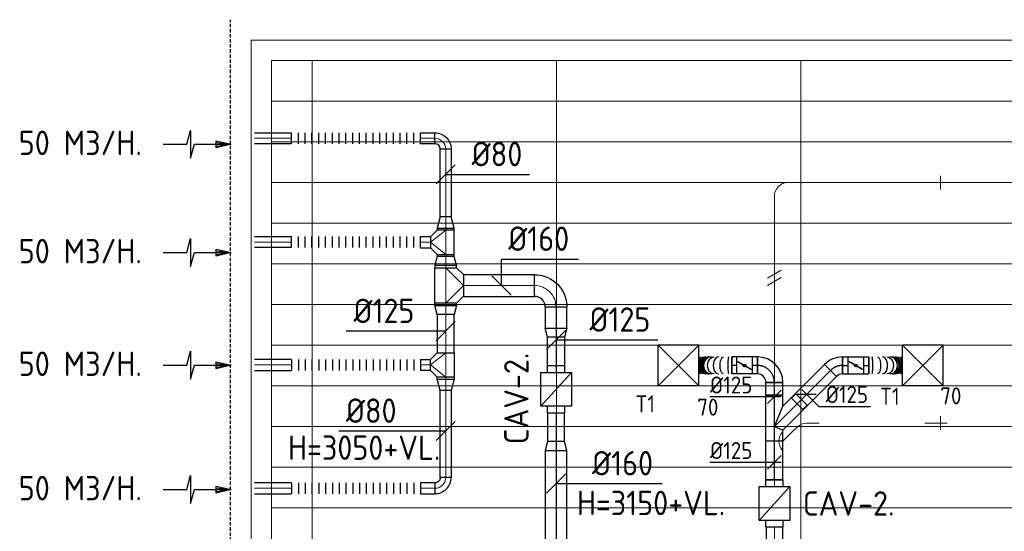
# Model space of a CAD drawing. Header units: millimetres. Extents: x -72412 to 16313, y -1015 to 52998.
# Tile 3 of 64: x -72278 to -65023, y 17056 to 20829. Entities that reach past the tile are written whole.
import ezdxf
from ezdxf.enums import TextEntityAlignment as Align

# ---------------------------------------------------------------- set-up
doc = ezdxf.new("R2010")
doc.units = ezdxf.units.MM
doc.header["$LTSCALE"] = 50
doc.linetypes.add('CENTER2', pattern=[28.575, 19.05, -3.175, 3.175, -3.175])
doc.linetypes.add('DASHED', pattern=[0.75, 0.5, -0.25])
for name, color, linetype in [('4plfd', 254, 'Continuous'), ('WL570---_RETOUR', 100, 'Continuous'), ('WL570---_TOEVOER', 200, 'Continuous'), ('WL570---_TOEVOER_HL', 1, 'Continuous'), ('WL570---_TOEVOER_RST', 200, 'Continuous'), ('WL570---_TOEVOER_RST_HL', 1, 'Continuous'), ('WM570---_RETOUR', 2, 'Continuous'), ('WM570---_TOEVOER', 2, 'Continuous'), ('WM570---_TOEVOER_PR', 2, 'Continuous'), ('WM570---_TOEVOER_RST_PR', 1, 'Continuous')]:
    doc.layers.add(name, color=color, linetype=linetype)
for name, color, linetype, lineweight in [('WL570---_BESTAAND-HARTLIJN', 161, 'Continuous', 0), ('WL570---_BESTAAND-RETOUR', 140, 'Continuous', 0), ('WL570---_BESTAAND-TOEVOER', 180, 'Continuous', 0), ('WL570---_DEMONTEREN', 10, 'Continuous', 0)]:
    doc.layers.add(name, color=color, linetype=linetype, lineweight=lineweight)
doc.layers.get('WL570---_DEMONTEREN').off()
doc.styles.add('BURO-025', font='ISO96.shx', dxfattribs={"height": 125})
doc.styles.add('MAATVOERING', font='ISO')

# ---------------------------------------------------------------- blocks, each defined once
blk = doc.blocks.new('Groep-43')
at = {"color": 8, "linetype": 'Continuous', "lineweight": 13}
for p, q in [((-73154.912, 18699.14), (-22154.912, 18699.14)), ((-73154.912, 18699.14), (-22154.912, 18699.14)), ((-73154.912, 18399.14), (-22154.912, 18399.14)), ((-73154.912, 18099.14), (-22154.912, 18099.14)), ((-73154.912, 17799.14), (-22154.912, 17799.14)), ((-73154.912, 17499.14), (-22154.912, 17499.14)), ((-22154.912, 17199.14), (-73154.912, 17199.14)), ((-73154.912, 16899.14), (-22154.912, 16899.14)), ((-22154.912, 16599.14), (-73154.912, 16599.14)), ((-22154.912, 16299.14), (-73154.912, 16299.14)), ((-22154.912, 15999.14), (-73154.912, 15999.14)), ((-22154.912, 15699.14), (-73154.912, 15699.14))]:
    blk.add_line(p, q, dxfattribs=at)
blk = doc.blocks.new('Groep-50')
at = {"color": 8, "linetype": 'Continuous', "lineweight": 13}
for p, q in [((-73304.9, 19149.1), (-73304.9, 11828.1)), ((-73304.9, 19149.1), (-65654.9, 19149.1)), ((-73154.9, 18999.1), (-71354.9, 18999.1)), ((-73154.9, 11902.1), (-73154.9, 18999.1)), ((-73154.9, 18999.1), (-65654.9, 18999.1)), ((-72855, 18999.1), (-72855, 11772.6)), ((-72854.9, 18999.1), (-72854.9, 18999.1)), ((-72854.9, 18999.1), (-72854.9, 18999.1)), ((-71054.9, 18999.1), (-71054.9, 11032.9)), ((-69254.9, 18999.1), (-69254.9, 10356))]:
    blk.add_line(p, q, dxfattribs=at)
at = {"color": 8}
blk.add_blockref('Groep-43', (0, 0), dxfattribs=at)
blk = doc.blocks.new('Block plafond 5e verd')
at = {"layer": '4plfd'}
blk.add_blockref('Groep-50', (73304.9, -19149.1), dxfattribs=at)
blk = doc.blocks.new('OSV1601250650G')
blk.add_lwpolyline([(0, -80), (65.3, -62.5), (65.3, 62.5), (0, 80)], close=True)
at = {"layer": 'WL570---_BESTAAND-HARTLIJN'}
blk.add_line((0, 0), (65.3, 0), dxfattribs=at)
blk = doc.blocks.new('AFZPIJL')
for points in [[(0, -10), (0, -6.52), (-2.06, -5.97), (2.06, -5.97), (0, -5.41), (0, 0)], [(-0.26, -2.22), (0, 0)], [(0.26, -2.22), (0, 0)]]:
    blk.add_lwpolyline(points)
blk.add_lwpolyline([(0.52, -2.22), (-0.52, -2.22), (0, 0)], close=True)
blk = doc.blocks.new('KARO')
for p, q in [((1, 0.5), (0, 0.5)), ((0, -0.5), (1, -0.5))]:
    blk.add_line(p, q)
at = {"invisible_edges": 15}
blk.add_3dface([(0, 0.5), (0, -0.5), (1, -0.5), (1, 0.5)], dxfattribs=at)
at = {"layer": 'WL570---_BESTAAND-HARTLIJN'}
blk.add_line((0, 0), (1, 0), dxfattribs=at)
blk = doc.blocks.new('MVLINE')
blk.add_line((35.4, -35.4), (-35.4, 35.4))
blk = doc.blocks.new('OTS16016016000H')
blk.add_lwpolyline([(-130, -80), (130, -80), (130, 80), (80, 130), (-80, 130), (-130, 80)], close=True)
at = {"layer": 'WL570---_BESTAAND-HARTLIJN'}
blk.add_line((-130, 0), (130, 0), dxfattribs=at)
at = {"layer": 'WL570---_BESTAAND-RETOUR'}
blk.add_lwpolyline([(-130, 0), (0, 130), (130, 0)], dxfattribs=at)
blk = doc.blocks.new('OBO8000090H')
blk.add_lwpolyline([(40, -80, 0.414214), (-80, 40), (-80, -40, -0.414214), (-40, -80)], format="xyb", close=True)
at = {"invisible_edges": 15}
for points in [[(-73.1, -40.6), (-59.2, 38.2), (-80, 40), (-80, -40)], [(-66.3, -42.4), (-39, 32.8), (-59.2, 38.2), (-73.1, -40.6)], [(-60, -45.4), (-20, 23.9), (-39, 32.8), (-66.3, -42.4)], [(-54.3, -49.4), (-2.9, 11.9), (-20, 23.9), (-60, -45.4)], [(-49.4, -54.3), (11.9, -2.9), (-2.9, 11.9), (-54.3, -49.4)], [(-45.4, -60), (23.9, -20), (11.9, -2.9), (-49.4, -54.3)], [(-42.4, -66.3), (32.8, -39), (23.9, -20), (-45.4, -60)], [(-40.6, -73.1), (38.2, -59.2), (32.8, -39), (-42.4, -66.3)], [(-40, -80), (40, -80), (38.2, -59.2), (-40.6, -73.1)]]:
    blk.add_3dface(points, dxfattribs=at)
at = {"layer": 'WL570---_BESTAAND-HARTLIJN'}
blk.add_arc((-80, -80), 80, 0, 90, dxfattribs=at)
blk = doc.blocks.new('OTS1251258000H')
blk.add_lwpolyline([(-90, -62.5), (90, -62.5), (90, 62.5), (40, 112.5), (-40, 112.5), (-90, 62.5)], close=True)
at = {"layer": 'WL570---_BESTAAND-HARTLIJN'}
blk.add_line((-90, 0), (90, 0), dxfattribs=at)
at = {"layer": 'WL570---_BESTAAND-RETOUR'}
blk.add_lwpolyline([(-90, 0), (0, 112.5), (90, 0)], dxfattribs=at)
blk = doc.blocks.new('OSV125800830G')
blk.add_lwpolyline([(0, -62.5), (84, -40), (84, 40), (0, 62.5)], close=True)
at = {"layer": 'WL570---_BESTAAND-HARTLIJN'}
blk.add_line((0, 0), (84, 0), dxfattribs=at)
blk = doc.blocks.new('FLLINE80')
blk.add_line((0, -40), (0, 40))
blk = doc.blocks.new('OEX8000100000')
at = {"rotation": 180}
for p in [(50, 0), (100, 0), (150, 0), (200, 0), (250, 0), (300, 0), (350, 0), (400, 0), (450, 0), (500, 0), (550, 0), (600, 0), (650, 0), (700, 0), (750, 0), (800, 0), (850, 0), (900, 0), (950, 0), (1000, 0)]:
    blk.add_blockref('FLLINE80', p, dxfattribs=at)
blk = doc.blocks.new('OBO16000090H')
blk.add_lwpolyline([(80, -160, 0.414214), (-160, 80), (-160, -80, -0.414214), (-80, -160)], format="xyb", close=True)
at = {"invisible_edges": 15}
for points in [[(-146.1, -81.2), (-118.3, 76.4), (-160, 80), (-160, -80)], [(-132.6, -84.8), (-77.9, 65.5), (-118.3, 76.4), (-146.1, -81.2)], [(-120, -90.7), (-40, 47.8), (-77.9, 65.5), (-132.6, -84.8)], [(-108.6, -98.7), (-5.7, 23.9), (-40, 47.8), (-120, -90.7)], [(-98.7, -108.6), (23.9, -5.7), (-5.7, 23.9), (-108.6, -98.7)], [(-90.7, -120), (47.8, -40), (23.9, -5.7), (-98.7, -108.6)], [(-84.8, -132.6), (65.5, -77.9), (47.8, -40), (-90.7, -120)], [(-81.2, -146.1), (76.4, -118.3), (65.5, -77.9), (-84.8, -132.6)], [(-80, -160), (80, -160), (76.4, -118.3), (-81.2, -146.1)]]:
    blk.add_3dface(points, dxfattribs=at)
at = {"layer": 'WL570---_BESTAAND-HARTLIJN'}
blk.add_arc((-160, -160), 160, 0, 90, dxfattribs=at)
blk = doc.blocks.new('OSV1601250650K')
blk.add_lwpolyline([(-65.3, -80), (0, -62.5), (0, 62.5), (-65.3, 80)], close=True)
at = {"layer": 'WL570---_BESTAAND-HARTLIJN'}
blk.add_line((-65.3, 0), (0, 0), dxfattribs=at)
blk = doc.blocks.new('VBX1251250012525000')
blk.add_lwpolyline([(50, -112.5), (300, -112.5), (300, 112.5), (50, 112.5)], close=True)
for points in [[(50, 62.5), (0, 62.5), (0, -62.5), (50, -62.5)], [(300, -62.5), (350, -62.5), (350, 62.5), (300, 62.5)]]:
    blk.add_lwpolyline(points)
at = {"layer": 'WL570---_BESTAAND-HARTLIJN'}
blk.add_line((300, 0), (350, 0), dxfattribs=at)
at = {"layer": 'WL570---_BESTAAND-TOEVOER'}
blk.add_line((50, -112.5), (300, 112.5), dxfattribs=at)
blk = doc.blocks.new('OSV1251000460G')
blk.add_lwpolyline([(0, -62.5), (46.7, -50), (46.7, 50), (0, 62.5)], close=True)
at = {"layer": 'WL570---_BESTAAND-HARTLIJN'}
blk.add_line((0, 0), (46.7, 0), dxfattribs=at)
blk = doc.blocks.new('OBO10000045H')
blk.add_lwpolyline([(50, -41.4, 0.198912), (6.1, 64.6), (-64.6, -6.1, -0.198912), (-50, -41.4)], format="xyb", close=True)
at = {"invisible_edges": 15}
for points in [[(-61.7, -9.3), (14.9, 55), (6.1, 64.6), (-64.6, -6.1)], [(-59, -12.7), (22.9, 44.6), (14.9, 55), (-61.7, -9.3)], [(-56.7, -16.4), (29.9, 33.6), (22.9, 44.6), (-59, -12.7)], [(-54.7, -20.3), (35.9, 22), (29.9, 33.6), (-56.7, -16.4)], [(-53, -24.3), (41, 9.9), (35.9, 22), (-54.7, -20.3)], [(-51.7, -28.5), (44.9, -2.6), (41, 9.9), (-53, -24.3)], [(-50.8, -32.7), (47.7, -15.4), (44.9, -2.6), (-51.7, -28.5)], [(-50.2, -37.1), (49.4, -28.3), (47.7, -15.4), (-50.8, -32.7)], [(-50, -41.4), (50, -41.4), (49.4, -28.3), (-50.2, -37.1)]]:
    blk.add_3dface(points, dxfattribs=at)
at = {"layer": 'WL570---_BESTAAND-HARTLIJN'}
blk.add_arc((-100, -41.4), 100, 0, 45, dxfattribs=at)
blk = doc.blocks.new('OZA1250100045L')
blk.add_lwpolyline([(-70.7, 0), (-106.1, 35.4), (-35.4, 106.1), (70.7, 0)])
at = {"layer": 'WL570---_BESTAAND-HARTLIJN'}
blk.add_line((0, 0), (-70.7, 70.7), dxfattribs=at)
at = {"layer": 'WL570---_BESTAAND-TOEVOER'}
blk.add_arc((0, 70.7), 100, 225, 315, dxfattribs=at)
blk = doc.blocks.new('OBO10000090ZE')
blk.add_lwpolyline([(-50, 0), (50, 0), (50, 100, 1), (-50, 100)], format="xyb", close=True)
at = {"layer": 'WL570---_BESTAAND-HARTLIJN'}
for points in [[(0, 0), (0, 150)], [(-50, 100), (50, 100)]]:
    blk.add_lwpolyline(points, dxfattribs=at)
blk = doc.blocks.new('OBO10000090H')
blk.add_lwpolyline([(50, -100, 0.414214), (-100, 50), (-100, -50, -0.414214), (-50, -100)], format="xyb", close=True)
at = {"invisible_edges": 15}
for points in [[(-91.3, -50.8), (-74, 47.7), (-100, 50), (-100, -50)], [(-82.9, -53), (-48.7, 41), (-74, 47.7), (-91.3, -50.8)], [(-75, -56.7), (-25, 29.9), (-48.7, 41), (-82.9, -53)], [(-67.9, -61.7), (-3.6, 14.9), (-25, 29.9), (-75, -56.7)], [(-61.7, -67.9), (14.9, -3.6), (-3.6, 14.9), (-67.9, -61.7)], [(-56.7, -75), (29.9, -25), (14.9, -3.6), (-61.7, -67.9)], [(-53, -82.9), (41, -48.7), (29.9, -25), (-56.7, -75)], [(-50.8, -91.3), (47.7, -74), (41, -48.7), (-53, -82.9)], [(-50, -100), (50, -100), (47.7, -74), (-50.8, -91.3)]]:
    blk.add_3dface(points, dxfattribs=at)
at = {"layer": 'WL570---_BESTAAND-HARTLIJN'}
blk.add_arc((-100, -100), 100, 0, 90, dxfattribs=at)
blk = doc.blocks.new('UISO')
for p, q in [((0, 0.18), (1, 0.757)), ((0, 0), (1, 0.577))]:
    blk.add_line(p, q)
at = {"layer": 'WL570---_BESTAAND-TOEVOER'}
for p, q in [((0, 0.36), (1, 0.937)), ((0, -0.18), (1, 0.397))]:
    blk.add_line(p, q, dxfattribs=at)
blk = doc.blocks.new('*U524')
at = {"color": 0, "ltscale": 10}
for p, q in [((150, 150, -2500), (-150, 150, -2500)), ((-150, -150, -2500), (-150, 150, -2500)), ((150, -150, -2500), (-150, 150, -2500)), ((-150, -150, -2500), (150, 150, -2500)), ((150, -150, -2500), (150, 150, -2500)), ((150, -150, -2500), (-150, -150, -2500))]:
    blk.add_line(p, q, dxfattribs=at)
at = {"layer": 'WL570---_TOEVOER_RST_HL', "linetype": 'CENTER2'}
blk.add_circle((0, 0, -2500), 0.075, dxfattribs=at)
at = {"layer": 'WL570---_TOEVOER_RST', "color": 2, "style": 'BURO-025'}
for tag in ['MC', 'Q']:
    blk.add_attdef(tag, text='', height=125, dxfattribs=at).set_placement((0, 0), align=Align.MIDDLE)
at = {"layer": 'WM570---_TOEVOER_RST_PR', "color": 2, "style": 'BURO-025'}
blk.add_attdef('POSNR', text='', height=125, dxfattribs=at).set_placement((0, 0), align=Align.MIDDLE)
blk = doc.blocks.new('*U525')
at = {"color": 0, "ltscale": 10}
for p, q in [((150, 150, -2500), (-150, 150, -2500)), ((-150, -150, -2500), (-150, 150, -2500)), ((150, -150, -2500), (-150, 150, -2500)), ((-150, -150, -2500), (150, 150, -2500)), ((150, -150, -2500), (150, 150, -2500)), ((150, -150, -2500), (-150, -150, -2500))]:
    blk.add_line(p, q, dxfattribs=at)
at = {"layer": 'WL570---_TOEVOER_RST_HL', "linetype": 'CENTER2'}
blk.add_circle((0, 0, -2500), 0.075, dxfattribs=at)
at = {"layer": 'WL570---_TOEVOER_RST', "color": 2, "style": 'BURO-025'}
for tag in ['MC', 'Q']:
    blk.add_attdef(tag, text='', height=125, dxfattribs=at).set_placement((0, 0), align=Align.MIDDLE)
at = {"layer": 'WM570---_TOEVOER_RST_PR', "color": 2, "style": 'BURO-025'}
blk.add_attdef('POSNR', text='', height=125, dxfattribs=at).set_placement((0, 0), align=Align.MIDDLE)
blk = doc.blocks.new('*U526')
at = {"color": 0, "ltscale": 10}
for p, q in [((0, 62.5, -2700), (94.5, 62.5, -2700)), ((0, -62.5, -2700), (0, 62.5, -2700)), ((94.5, 62.5, -2700), (94.5, -62.5, -2700)), ((0, -62.5, -2700), (94.5, -62.5, -2700))]:
    blk.add_line(p, q, dxfattribs=at)
at = {"layer": 'WL570---_TOEVOER_HL', "linetype": 'CENTER2'}
blk.add_line((0, 0, -2700), (94.5, 0, -2700), dxfattribs=at)
at = {"layer": 'WM570---_TOEVOER_PR', "color": 2, "style": 'BURO-025'}
blk.add_attdef('POSNR', text='', height=125, dxfattribs=at).set_placement((0, 0), align=Align.MIDDLE)
blk = doc.blocks.new('*U527')
at = {"color": 0, "ltscale": 10}
for p, q in [((-105.5, 62.5, -2700), (230.5, 62.5, -2700)), ((-105.5, 62.5, -2700), (-105.5, -62.5, -2700)), ((230.5, 62.5, -2700), (230.5, -62.5, -2700)), ((-105.5, -62.5, -2700), (-25.9, -62.5, -2700)), ((0, 0, -2700), (-25.9, -62.5, -2700)), ((-25.9, -62.5, -2700), (123.5, -211.8, -2700)), ((0, 0, -2700), (150.9, -62.5, -2700)), ((150.9, -62.5, -2700), (230.5, -62.5, -2700)), ((150.9, -62.5, -2700), (211.8, -123.5, -2700)), ((211.8, -123.5, -2700), (123.5, -211.8, -2700)), ((209.6, -125.7, -2700), (241, -157, -2700)), ((125.7, -209.6, -2700), (157, -241, -2700)), ((241, -157, -2700), (157, -241, -2700))]:
    blk.add_line(p, q, dxfattribs=at)
at = {"layer": 'WL570---_TOEVOER_HL', "linetype": 'CENTER2'}
for p, q in [((-105.5, 0, -2700), (230.5, 0, -2700)), ((0, 0, -2700), (167.7, -167.7, -2700))]:
    blk.add_line(p, q, dxfattribs=at)
at = {"layer": 'WM570---_TOEVOER_PR', "color": 2, "style": 'BURO-025'}
blk.add_attdef('POSNR', text='', height=125, dxfattribs=at).set_placement((0, 0), align=Align.MIDDLE)
blk = doc.blocks.new('*U528')
at = {"color": 0, "ltscale": 10}
for p, q in [((0, 62.5, -2700), (287.7, 62.5, -2700)), ((0, -62.5, -2700), (0, 62.5, -2700)), ((287.7, 62.5, -2700), (287.7, -62.5, -2700)), ((0, -62.5, -2700), (287.7, -62.5, -2700))]:
    blk.add_line(p, q, dxfattribs=at)
at = {"layer": 'WL570---_TOEVOER_HL', "linetype": 'CENTER2'}
blk.add_line((0, 0, -2700), (287.7, 0, -2700), dxfattribs=at)
at = {"layer": 'WM570---_TOEVOER_PR', "color": 2, "style": 'BURO-025'}
blk.add_attdef('POSNR', text='', height=125, dxfattribs=at).set_placement((0, 0), align=Align.MIDDLE)
blk = doc.blocks.new('*U529')
at = {"color": 0, "ltscale": 10}
for p, q in [((0, 62.5, -2700), (347.5, 62.5, -2700)), ((0, -62.5, -2700), (0, 62.5, -2700)), ((347.5, 62.5, -2700), (347.5, -62.5, -2700)), ((0, -62.5, -2700), (347.5, -62.5, -2700))]:
    blk.add_line(p, q, dxfattribs=at)
at = {"layer": 'WL570---_TOEVOER_HL', "linetype": 'CENTER2'}
blk.add_line((0, 0, -2700), (347.5, 0, -2700), dxfattribs=at)
at = {"layer": 'WM570---_TOEVOER_PR', "color": 2, "style": 'BURO-025'}
blk.add_attdef('POSNR', text='', height=125, dxfattribs=at).set_placement((0, 0), align=Align.MIDDLE)
blk = doc.blocks.new('*U535')
at = {"color": 0, "ltscale": 10}
blk.add_line((0, -62.5, -2700), (0, 62.5, -2700), dxfattribs=at)
for centre, major_axis, ratio, start_param, end_param in [((21.4, 0, -2700), (0, -62.5), 0.127851, 0, 3.141593), ((100.1, 0, -2700), (0, -62.5), 0.598659, 0, 3.141593), ((153.4, 0, -2700), (0, -62.5), 0.917893, 0, 3.141593), ((170, 0, -2700), (0, 62.5), 0.917893, 3.141593, 6.283185), ((196.7, 0, -2700), (0, 62.5), 0.598659, 3.141593, 6.283185), ((236.1, 0, -2700), (0, 62.5), 0.127851, 3.141593, 6.283185)]:
    blk.add_ellipse(centre, major_axis=major_axis, ratio=ratio, start_param=start_param, end_param=end_param, dxfattribs=at)
at = {"color": 0, "ltscale": 10, "extrusion": (0, 0, -1)}
for centre, major_axis, ratio, start_param, end_param in [((62.7, 0, -2700), (0, 62.5), 0.375327, 0, 3.141593), ((131, 0, -2700), (0, 62.5), 0.783477, 0, 3.141593), ((159.7, 0, -2700), (0, 62.5), 0.955576, 0, 3.141593), ((181.3, 0, -2700), (0, -62.5), 0.783477, 3.141593, 6.283185), ((215.4, 0, -2700), (0, -62.5), 0.375327, 3.141593, 6.283185)]:
    blk.add_ellipse(centre, major_axis=major_axis, ratio=ratio, start_param=start_param, end_param=end_param, dxfattribs=at)
at = {"layer": 'WM570---_TOEVOER_PR', "color": 2, "style": 'BURO-025'}
blk.add_attdef('POSNR', text='', height=125, dxfattribs=at).set_placement((0, 0), align=Align.MIDDLE)
blk = doc.blocks.new('*U536')
at = {"color": 0, "ltscale": 10}
for p, q in [((0, 62.5, -2700), (41, 62.5, -2700)), ((0, -62.5, -2700), (0, 62.5, -2700)), ((0, -62.5, -2700), (41, -62.5, -2700))]:
    blk.add_line(p, q, dxfattribs=at)
at = {"layer": 'WL570---_TOEVOER_HL', "linetype": 'CENTER2'}
blk.add_line((0, 0, -2700), (41, 0, -2700), dxfattribs=at)
at = {"layer": 'WM570---_TOEVOER_PR', "color": 2, "style": 'BURO-025'}
blk.add_attdef('POSNR', text='', height=125, dxfattribs=at).set_placement((0, 0), align=Align.MIDDLE)
blk = doc.blocks.new('*U537')
at = {"color": 0, "ltscale": 10}
for p, q in [((-51.8, -62.5, -2700), (-51.8, 62.5, -2700)), ((80.8, 7.6, -2700), (-7.6, -80.8, -2700))]:
    blk.add_line(p, q, dxfattribs=at)
for radius in [187.6, 62.6]:
    blk.add_arc((-51.8, -125.1, -2700), radius, 45, 90, dxfattribs=at)
at = {"layer": 'WL570---_TOEVOER_HL', "linetype": 'CENTER2'}
blk.add_arc((-51.8, -125.1, -2700), 125.1, 45, 90, dxfattribs=at)
at = {"layer": 'WM570---_TOEVOER_PR', "color": 2, "style": 'BURO-025'}
blk.add_attdef('POSNR', text='', height=125, dxfattribs=at).set_placement((0, 0), align=Align.MIDDLE)
blk = doc.blocks.new('*U538')
at = {"ltscale": 10}
for p, q in [((-56.4, 62.5, -2700), (56.4, 62.5, -2700)), ((-56.4, -62.5, -2700), (-56.4, 62.5, -2700)), ((-49.4, 27.3, -2700), (-48.4, 29.1, -2700)), ((48.4, -29.1, -2700), (-49.4, 27.3, -2700)), ((49.4, -27.3, -2700), (-48.4, 29.1, -2700)), ((56.4, 62.5, -2700), (56.4, -62.5, -2700)), ((-56.4, -62.5, -2700), (56.4, -62.5, -2700)), ((48.4, -29.1, -2700), (49.4, -27.3, -2700))]:
    blk.add_line(p, q, dxfattribs=at)
blk.add_circle((0, 0, -2700), 9.41, dxfattribs=at)
at = {"layer": 'WL570---_TOEVOER', "color": 2, "style": 'BURO-025'}
blk.add_attdef('I', text='', height=125, dxfattribs=at).set_placement((0, 0), align=Align.MIDDLE)
at = {"layer": 'WM570---_TOEVOER_PR', "color": 2, "style": 'BURO-025'}
blk.add_attdef('POSNR', text='', height=125, dxfattribs=at).set_placement((0, 0), align=Align.MIDDLE)
blk = doc.blocks.new('*U539')
at = {"color": 0, "ltscale": 10}
for p, q in [((0, 62.5, -2700), (41, 62.5, -2700)), ((41, 62.5, -2700), (41, -62.5, -2700)), ((0, -62.5, -2700), (41, -62.5, -2700))]:
    blk.add_line(p, q, dxfattribs=at)
at = {"layer": 'WL570---_TOEVOER_HL', "linetype": 'CENTER2'}
blk.add_line((0, 0, -2700), (41, 0, -2700), dxfattribs=at)
at = {"layer": 'WM570---_TOEVOER_PR', "color": 2, "style": 'BURO-025'}
blk.add_attdef('POSNR', text='', height=125, dxfattribs=at).set_placement((0, 0), align=Align.MIDDLE)
blk = doc.blocks.new('*U540')
at = {"color": 0, "ltscale": 10}
blk.add_line((0, -62.5, -2700), (0, 62.5, -2700), dxfattribs=at)
for centre, major_axis, ratio, start_param, end_param in [((20.9, 0, -2700), (0, -62.5), 0.128449, 0, 3.141593), ((97.8, 0, -2700), (0, -62.5), 0.60109, 0, 3.141593), ((149.7, 0, -2700), (0, -62.5), 0.920159, 0, 3.141593), ((166.8, 0, -2700), (0, 62.5), 0.920159, 3.141593, 6.283185), ((192.7, 0, -2700), (0, 62.5), 0.60109, 3.141593, 6.283185), ((231.2, 0, -2700), (0, 62.5), 0.128449, 3.141593, 6.283185)]:
    blk.add_ellipse(centre, major_axis=major_axis, ratio=ratio, start_param=start_param, end_param=end_param, dxfattribs=at)
at = {"color": 0, "ltscale": 10, "extrusion": (0, 0, -1)}
for centre, major_axis, ratio, start_param, end_param in [((61.3, 0, -2700), (0, 62.5), 0.377008, 0, 3.141593), ((127.9, 0, -2700), (0, 62.5), 0.786145, 0, 3.141593), ((155.7, 0, -2700), (0, 62.5), 0.957295, 0, 3.141593), ((177.7, 0, -2700), (0, -62.5), 0.786145, 3.141593, 6.283185), ((210.9, 0, -2700), (0, -62.5), 0.377008, 3.141593, 6.283185)]:
    blk.add_ellipse(centre, major_axis=major_axis, ratio=ratio, start_param=start_param, end_param=end_param, dxfattribs=at)
at = {"layer": 'WM570---_TOEVOER_PR', "color": 2, "style": 'BURO-025'}
blk.add_attdef('POSNR', text='', height=125, dxfattribs=at).set_placement((0, 0), align=Align.MIDDLE)
blk = doc.blocks.new('*U541')
at = {"color": 0, "ltscale": 10}
for p, q in [((0, 62.5, -2700), (38.5, 62.5, -2700)), ((0, -62.5, -2700), (0, 62.5, -2700)), ((0, -62.5, -2700), (38.5, -62.5, -2700))]:
    blk.add_line(p, q, dxfattribs=at)
at = {"layer": 'WL570---_TOEVOER_HL', "linetype": 'CENTER2'}
blk.add_line((0, 0, -2700), (38.5, 0, -2700), dxfattribs=at)
at = {"layer": 'WM570---_TOEVOER_PR', "color": 2, "style": 'BURO-025'}
blk.add_attdef('POSNR', text='', height=125, dxfattribs=at).set_placement((0, 0), align=Align.MIDDLE)
blk = doc.blocks.new('*U542')
at = {"color": 0, "ltscale": 10}
for p, q in [((-62.5, 125, -2700), (62.5, 125, -2700)), ((-125, -62.5, -2700), (-125, 62.5, -2700))]:
    blk.add_line(p, q, dxfattribs=at)
for radius in [62.5, 187.5]:
    blk.add_arc((-125, 125, -2700), radius, 270, 360, dxfattribs=at)
at = {"layer": 'WL570---_TOEVOER_HL', "linetype": 'CENTER2'}
blk.add_arc((-125, 125, -2700), 125, 270, 0, dxfattribs=at)
at = {"layer": 'WM570---_TOEVOER_PR', "color": 2, "style": 'BURO-025'}
blk.add_attdef('POSNR', text='', height=125, dxfattribs=at).set_placement((0, 0), align=Align.MIDDLE)
blk = doc.blocks.new('*U543')
at = {"ltscale": 10}
for p, q in [((-56.4, 62.5, -2700), (56.4, 62.5, -2700)), ((-56.4, -62.5, -2700), (-56.4, 62.5, -2700)), ((-49.4, 27.3, -2700), (-48.4, 29.1, -2700)), ((48.4, -29.1, -2700), (-49.4, 27.3, -2700)), ((49.4, -27.3, -2700), (-48.4, 29.1, -2700)), ((56.4, 62.5, -2700), (56.4, -62.5, -2700)), ((-56.4, -62.5, -2700), (56.4, -62.5, -2700)), ((48.4, -29.1, -2700), (49.4, -27.3, -2700))]:
    blk.add_line(p, q, dxfattribs=at)
blk.add_circle((0, 0, -2700), 9.41, dxfattribs=at)
at = {"layer": 'WL570---_TOEVOER', "color": 2, "style": 'BURO-025'}
blk.add_attdef('I', text='', height=125, dxfattribs=at).set_placement((0, 0), align=Align.MIDDLE)
at = {"layer": 'WM570---_TOEVOER_PR', "color": 2, "style": 'BURO-025'}
blk.add_attdef('POSNR', text='', height=125, dxfattribs=at).set_placement((0, 0), align=Align.MIDDLE)
blk = doc.blocks.new('*U544')
at = {"color": 0, "ltscale": 10}
for p, q in [((0, 62.5, -2700), (38.5, 62.5, -2700)), ((38.5, 62.5, -2700), (38.5, -62.5, -2700)), ((0, -62.5, -2700), (38.5, -62.5, -2700))]:
    blk.add_line(p, q, dxfattribs=at)
at = {"layer": 'WL570---_TOEVOER_HL', "linetype": 'CENTER2'}
blk.add_line((0, 0, -2700), (38.5, 0, -2700), dxfattribs=at)
at = {"layer": 'WM570---_TOEVOER_PR', "color": 2, "style": 'BURO-025'}
blk.add_attdef('POSNR', text='', height=125, dxfattribs=at).set_placement((0, 0), align=Align.MIDDLE)
blk = doc.blocks.new('*U630')
at = {"layer": 'WM570---_TOEVOER', "color": 0, "ltscale": 10}
for p, q in [((50, 0), (-474.6, 0)), ((-50, -50), (50, 50))]:
    blk.add_line(p, q, dxfattribs=at)
at = {"layer": 'WM570---_TOEVOER', "color": 0, "style": 'BURO-025'}
blk.add_text('%%c125', height=125, dxfattribs=at).set_placement((-474.6, 25))
blk = doc.blocks.new('*U631')
at = {"layer": 'WM570---_TOEVOER', "color": 0, "ltscale": 10}
for p, q in [((-70.7, 0), (70.7, 0)), ((-35.4, 35.4), (90.1, -90.1)), ((90.1, -90.1), (470.4, -90.1))]:
    blk.add_line(p, q, dxfattribs=at)
at = {"layer": 'WM570---_TOEVOER', "color": 0, "style": 'BURO-025'}
blk.add_text('%%c125', height=125, dxfattribs=at).set_placement((140.1, -65.1))

msp = doc.modelspace()

# ---------------------------------------------------------------- linework, layer by layer
at = {"linetype": 'DASHED'}
msp.add_line((-70723.7, 13235.8), (-70723.7, 20829.2), dxfattribs=at)
at = {"layer": 'WL570---_TOEVOER'}
msp.add_line((-66717.2, 17436), (-66717.2, 17829.1), dxfattribs=at)
at = {"layer": 'WM570---_TOEVOER'}
for points in [[(-69139.2, 19688.3), (-68997.6, 19688.3), (-68520.9, 19688.3)], [(-68728.1, 18868.5), (-68728.1, 19064), (-68161.4, 19064)], [(-69139.2, 18531.7), (-69319.7, 18531.7), (-69873.5, 18531.7)], [(-68325.9, 18467.8), (-68129.9, 18467.8), (-67576.1, 18467.8)], [(-69139.2, 17795.8), (-69451.2, 17795.8), (-69927.9, 17795.8)], [(-68325.9, 17408.1), (-68110.2, 17408.1), (-67543.5, 17408.1)]]:
    msp.add_lwpolyline(points, dxfattribs=at)

# ---------------------------------------------------------------- block references
at = {"layer": 'WL570---_DEMONTEREN', "xscale": -1}
msp.add_blockref('OBO10000090H', (-66717.5, 19627.9), dxfattribs=at)
at = {"layer": 'WL570---_DEMONTEREN'}
for p, xscale, yscale, zscale, rotation in [((-66388.5, 19627.9), 228.9426339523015, 100, 100, 180.0000000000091), ((-66717.2, 18477.1), 1050.737811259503, 100, 100, 90.00000000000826), ((-66717.2, 17436), 994.5309224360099, 125, 125, 90.00000000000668), ((-66584, 17791.6), 47.11955470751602, 100, 100, 45.00000000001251)]:
    msp.add_blockref('KARO', p, dxfattribs=dict(at, xscale=xscale, yscale=yscale, zscale=zscale, rotation=rotation))
at = {"layer": 'WL570---_DEMONTEREN', "yscale": 100, "zscale": 100}
for name, p, xscale in [('KARO', (-65593.2, 19627.9), -16.03765465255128), ('UISO', (-66767.2, 18887.2), 100), ('KARO', (-66479.9, 17854.2), 91.37698041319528), ('KARO', (-65593.2, 17854.2), -16.03765465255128)]:
    msp.add_blockref(name, p, dxfattribs=dict(at, xscale=xscale))
at = {"layer": 'WL570---_DEMONTEREN', "xscale": -1, "rotation": 270.0000000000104}
for p in [(-65593.2, 19627.9), (-65593.2, 17854.2)]:
    msp.add_blockref('OBO10000090ZE', p, dxfattribs=at)
at = {"layer": 'WL570---_DEMONTEREN'}
for name, p, rotation in [('OSV1251000460G', (-66717.2, 18430.5), 90.00000000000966), ('OBO10000045H', (-66521.3, 17854.2), 90.00000000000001), ('OZA1250100045L', (-66654.7, 17720.9), 270)]:
    msp.add_blockref(name, p, dxfattribs=dict(at, rotation=rotation))
at = {"layer": 'WL570---_RETOUR'}
for name, p, xscale, yscale, zscale, rotation in [('AFZPIJL', (-70720, 19910), 50, 50, 50, 270), ('KARO', (-70547.8, 19954.3), -270.6940397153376, 80, 80, 180), ('KARO', (-69323.8, 19954.3), -104.6717615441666, 80, 80, 180), ('KARO', (-69139.2, 19874.3), -498.312785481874, 80, 80, 90), ('KARO', (-70547.8, 19189.2), -270.6940397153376, 80, 80, 180), ('KARO', (-69139.2, 19277.5), 14.56646699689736, 125, 125, 90), ('AFZPIJL', (-70720, 19111.4), 50, 50, 50, 270), ('KARO', (-69139.2, 19097.5), 14.38825575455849, 125, 125, 270), ('KARO', (-69139.2, 19018.3), 18.61592130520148, 160, 160, 269.9999999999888), ('KARO', (-69139.2, 18720.7), 18.89721792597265, 160, 160, 90), ('KARO', (-69139.2, 18372.8), 283.3969514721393, 125, 125, 90), ('KARO', (-68325.9, 18708.5), 154.0663483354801, 160, 160, 270.0000000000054), ('KARO', (-68325.9, 18488.7), -210.0606510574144, 125, 125, 90), ('AFZPIJL', (-70720, 18280.7), 50, 50, 50, 270), ('KARO', (-69323.8, 18283.1), -72.22950757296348, 80, 80, 180), ('KARO', (-69139.2, 18192.8), -14.56646699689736, 125, 125, 90), ('KARO', (-69139.2, 17452.5), -641.4805336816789, 80, 80, 270), ('KARO', (-68325.9, 17718), 210.0606510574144, 125, 125, 90), ('KARO', (-68325.9, 14277.8), 3375.980803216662, 160, 160, 90), ('AFZPIJL', (-70720, 17363.5), 50, 50, 50, 270)]:
    msp.add_blockref(name, p, dxfattribs=dict(at, xscale=xscale, yscale=yscale, zscale=zscale, rotation=rotation))
at = {"layer": 'WL570---_RETOUR', "xscale": -1}
for name, p, rotation in [('OEX8000100000', (-70324.5, 19954.3), 180), ('OBO8000090H', (-69139.2, 19954.3), 270), ('OEX8000100000', (-70324.5, 19189.2), 180), ('OTS16016016000H', (-69139.2, 18869.6), 270), ('OBO16000090H', (-68325.9, 18868.5), 270.0000000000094), ('OSV1601250650G', (-69139.2, 18720.7), 90), ('OSV1601250650K', (-68325.9, 18488.7), 90), ('OTS1251258000H', (-69139.2, 18282.8), 90), ('VBX1251250012525000', (-68325.9, 17928.3), 270), ('OSV125800830G', (-69139.2, 18178.2), 90)]:
    msp.add_blockref(name, p, dxfattribs=dict(at, rotation=rotation))
at = {"layer": 'WL570---_RETOUR'}
for name, p, rotation in [('OSV125800830G', (-69139.2, 19292), 90), ('OTS1251258000H', (-69139.2, 19187.5), 90), ('OSV1601250650G', (-69139.2, 19018.3), 90), ('OSV1601250650K', (-68325.9, 17718), 90), ('OBO8000090H', (-69139.2, 17373.2), 270)]:
    msp.add_blockref(name, p, dxfattribs=dict(at, rotation=rotation))
for p, xscale, yscale, zscale in [((-69323.8, 19187.2), 72.22950757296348, 80, 80), ((-69009.1, 18868.5), 523.7590373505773, 160, 160), ((-70547.8, 18283.1), 270.6940397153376, 80, 80), ((-70547.8, 17373.2), 270.6940397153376, 80, 80), ((-69323.8, 17373.2), 104.6717615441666, 80, 80)]:
    msp.add_blockref('KARO', p, dxfattribs=dict(at, xscale=xscale, yscale=yscale, zscale=zscale))
for p in [(-70324.5, 18283.1), (-70324.5, 17373.2)]:
    msp.add_blockref('OEX8000100000', p, dxfattribs=at)
at = {"layer": 'WL570---_TOEVOER'}
for name, p in [('Block plafond 5e verd', (-70573.6, 20679.1)), ('*U536', (-66215.4, 18279.1, 2700)), ('*U538', (-66117.9, 18279.1, 2700)), ('*U539', (-66061.4, 18279.1, 2700)), ('*U535', (-66020.4, 18279.1, 2700))]:
    msp.add_blockref(name, p, dxfattribs=at)
ref = msp.add_blockref('*U525', (-67423.7, 18279.1, 2500), dxfattribs=at)
ref.add_attrib('Q', '70', (-67285.4, 17909.3), dxfattribs={"layer": 'WL570---_TOEVOER_RST', "color": 2, "height": 125, "style": 'BURO-025'})
ref.add_attrib('MC', 'T1', (-67741.6, 17933.1), dxfattribs={"layer": 'WL570---_TOEVOER_RST', "color": 2, "height": 125, "style": 'BURO-025'})
ref = msp.add_blockref('*U524', (-65623.6, 18279.1, 2500), dxfattribs=at)
ref.add_attrib('Q', '70', (-65494.7, 17992.2), dxfattribs={"layer": 'WL570---_TOEVOER_RST', "color": 2, "height": 125, "style": 'BURO-025'})
ref.add_attrib('MC', 'T1', (-65939, 17989), dxfattribs={"layer": 'WL570---_TOEVOER_RST', "color": 2, "height": 125, "style": 'BURO-025'})
for name, p, rotation in [('*U537', (-66267.2, 18279.1, 2700), 45.00000000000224), ('*U540', (-67032.1, 18279.1, 2700), 180), ('*U544', (-66993.6, 18279.1, 2700), 180), ('*U543', (-66937.1, 18279.1, 2700), 180), ('*U541', (-66842.2, 18279.1, 2700), 180), ('*U542', (-66717.2, 18279.1, 2700), 90.00000000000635), ('*U529', (-66549.5, 17996.8, 2700), 45.00000000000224), ('*U526', (-66717.2, 18059.6, 2700), 90.00000000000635), ('*U527', (-66717.2, 17829.1, 2700), 90.00000000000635), ('*U528', (-66717.2, 17436, 2700), 90.00000000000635)]:
    msp.add_blockref(name, p, dxfattribs=dict(at, rotation=rotation))
at = {"layer": 'WL570---_TOEVOER', "xscale": -1, "rotation": 270.0000000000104}
msp.add_blockref('VBX1251250012525000', (-66717.2, 17086), dxfattribs=at)
at = {"layer": 'WL570---_TOEVOER', "xscale": 280.6817409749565, "yscale": 125, "zscale": 125, "rotation": 270}
msp.add_blockref('KARO', (-66716.5, 17086), dxfattribs=at)
at = {"layer": 'WM570---_TOEVOER', "xscale": 2, "yscale": 2, "zscale": 2, "rotation": 90}
for p in [(-69139.2, 19688.3), (-69139.2, 18531.7), (-68325.9, 18467.8), (-69139.2, 17795.8), (-68325.9, 17408.1)]:
    msp.add_blockref('MVLINE', p, dxfattribs=at)
at = {"layer": 'WM570---_TOEVOER', "xscale": 2, "yscale": 2, "zscale": 2}
msp.add_blockref('MVLINE', (-68728.1, 18868.5), dxfattribs=at)
at = {"layer": 'WM570---_TOEVOER'}
for name, p in [('*U630', (-66717.2, 18047.6, 2700)), ('*U631', (-66479.1, 18067.2, 2700)), ('*U630', (-66717.2, 17564.1, 2700))]:
    msp.add_blockref(name, p, dxfattribs=at)

# ---------------------------------------------------------------- texts
at = {"layer": 'WM570---_RETOUR', "style": 'MAATVOERING'}
for p in [(-72284.9, 19830.8), (-72284.9, 19032.2), (-72284.9, 18201.5), (-72284.9, 17284.3)]:
    msp.add_text('50 M3/H.', height=180, dxfattribs=at).set_placement(p)
at = {"layer": 'WM570---_TOEVOER', "style": 'MAATVOERING'}
for s, p in [('%%c80', (-68947.6, 19748.3)), ('%%c160', (-68678.1, 19124)), ('%%c125', (-68079.9, 18527.8)), ('%%c160', (-68060.2, 17468.1)), ('CAV-2.', (-66507.7, 17171.5))]:
    msp.add_text(s, height=180, dxfattribs=at).set_placement(p)
for s, p in [('%%c125', (-69369.7, 18591.7)), ('%%c80', (-69501.2, 17855.8))]:
    msp.add_text(s, height=180, dxfattribs=at).set_placement(p, align=Align.RIGHT)
for s, rotation, p in [('CAV-2.', 90, (-68528.6, 17698.4)), ('H=3050+VL.', 359.93196, (-70301.2, 17583.5)), ('H=3150+VL.', 359.93196, (-68172.7, 17175.8))]:
    msp.add_text(s, height=180, rotation=rotation, dxfattribs=at).set_placement(p)

doc.saveas('drawing.dxf')
